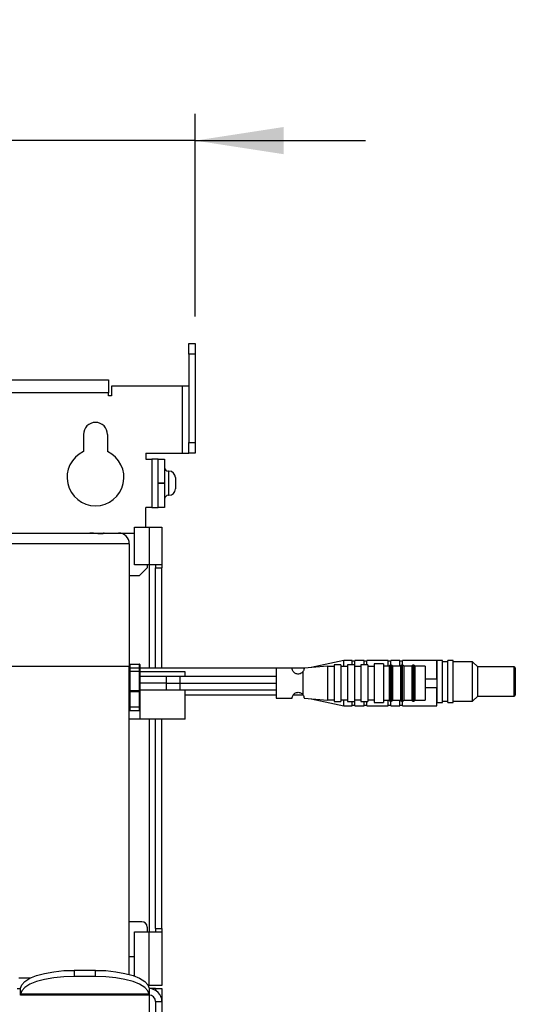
# Model space of a CAD drawing. Header units: millimetres. Extents: x 5 to 273, y 7 to 200.
# Tile 6 of 34: x 58 to 77, y 73 to 109. Entities that reach past the tile are written whole.
import ezdxf

# ---------------------------------------------------------------- set-up
doc = ezdxf.new("R2010")
doc.units = ezdxf.units.MM
doc.layers.add('FORMAT', color=7, linetype='Continuous')
doc.styles.add('SLDTEXTSTYLE0', font='TXT', dxfattribs={"width": 0.75})
doc.dimstyles.new('SLDDIMSTYLE2', dxfattribs={"dimtxt": 3.5, "dimasz": 3.302, "dimexe": 0, "dimexo": 0.0625, "dimgap": 0.875, "dimtad": 1, "dimdec": 1, "dimlfac": 5, "dimrnd": 1e-09, "dimzin": 12, "dimdsep": 46, "dimtxsty": 'SLDTEXTSTYLE0', "dimsah": 1, "dimcen": 0.09, "dimadec": 0, "dimazin": 3, "dimtfac": 1, "dimtmove": 0, "dimatfit": 0, "dimfxl": 0, "dimfrac": 2, "dimtolj": 1, "dimtzin": 12, "dimarcsym": 0})

# ---------------------------------------------------------------- blocks, each defined once
blk = doc.blocks.new('_D_3')
at = {"layer": 'FORMAT'}
for p, q in [((41.544, 98.316), (41.544, 105.885)), ((65.024, 98.316), (65.024, 105.885)), ((41.544, 104.885), (35.194, 104.885)), ((65.024, 104.885), (41.544, 104.885)), ((65.024, 104.885), (71.374, 104.885))]:
    blk.add_line(p, q, dxfattribs=at)
for points in [[(41.544, 104.885), (38.242, 105.393), (38.242, 104.377)], [(65.024, 104.885), (68.326, 104.377), (68.326, 105.393)]]:
    blk.add_solid(points, dxfattribs=at)
at = {"layer": 'FORMAT', "insert": (46.707, 109.397), "char_height": 3.5, "attachment_point": 1, "style": 'SLDTEXTSTYLE0'}
blk.add_mtext('117.4', dxfattribs=at)

msp = doc.modelspace()

# ---------------------------------------------------------------- linework, layer by layer
at = {"color": 7, "linetype": 'Continuous', "lineweight": 25}
for p, q in [((64.784, 97.316), (65.024, 97.316)), ((64.784, 96.916), (64.784, 97.316)), ((65.024, 97.316), (65.024, 96.916)), ((65.024, 96.916), (64.784, 96.916)), ((64.784, 96.916), (64.784, 93.616)), ((65.024, 96.916), (65.024, 93.616)), ((56.434, 95.959), (61.784, 95.959)), ((61.784, 95.959), (61.784, 95.479)), ((61.904, 95.716), (61.904, 95.359)), ((64.544, 95.716), (61.904, 95.716)), ((64.784, 95.716), (64.544, 95.716)), ((64.544, 95.716), (64.544, 93.216)), ((61.784, 95.359), (61.784, 95.479)), ((61.904, 95.359), (61.784, 95.359)), ((60.854, 93.919), (60.854, 93.279)), ((61.754, 93.919), (61.754, 93.279)), ((64.784, 93.216), (64.784, 93.616)), ((64.784, 93.616), (65.024, 93.616)), ((65.024, 93.616), (65.024, 93.216)), ((63.184, 93.216), (64.544, 93.216)), ((63.184, 93.216), (63.184, 93)), ((63.184, 93), (63.404, 93)), ((63.404, 93), (63.404, 91.199)), ((63.644, 93), (63.404, 93)), ((63.644, 93), (63.884, 93)), ((63.644, 92.1), (63.644, 93)), ((63.884, 93), (63.884, 92.1)), ((64.544, 93.216), (64.784, 93.216)), ((65.024, 93.216), (64.784, 93.216)), ((64.044, 92.55), (64.024, 92.55)), ((64.284, 92.31), (64.284, 91.89)), ((63.884, 92.1), (63.644, 92.1)), ((63.644, 92.1), (63.644, 92.099)), ((63.644, 91.199), (63.644, 92.099)), ((63.644, 92.099), (63.884, 92.099)), ((63.884, 92.1), (63.884, 92.099)), ((63.884, 92.099), (63.884, 91.199)), ((64.024, 91.65), (64.044, 91.65)), ((63.184, 90.459), (63.184, 91.199)), ((63.404, 91.199), (63.184, 91.199)), ((63.404, 91.199), (63.644, 91.199)), ((63.884, 91.199), (63.644, 91.199)), ((62.764, 89.059), (62.764, 90.459)), ((62.764, 90.459), (63.304, 90.459)), ((63.304, 90.459), (63.304, 89.059)), ((63.304, 90.459), (63.784, 90.459)), ((63.784, 90.459), (63.784, 89.059)), ((57.764, 90.239), (61.096, 90.239)), ((61.101, 90.239), (61.623, 90.239)), ((61.623, 90.239), (62.164, 90.239)), ((62.164, 90.239), (62.764, 90.239)), ((62.564, 89.839), (57.764, 89.839)), ((62.564, 89.839), (62.564, 85.279)), ((63.304, 89.059), (62.764, 89.059)), ((62.934, 88.639), (63.234, 88.939)), ((63.234, 89.059), (63.234, 88.939)), ((63.784, 89.059), (63.304, 89.059)), ((63.544, 89.059), (63.544, 88.939)), ((63.544, 85.201), (63.544, 88.939)), ((63.544, 88.939), (63.784, 88.939)), ((63.784, 89.059), (63.784, 88.939)), ((63.784, 85.201), (63.784, 88.939)), ((62.934, 88.639), (62.564, 88.639)), ((57.764, 85.279), (62.564, 85.279)), ((62.564, 73.771), (62.564, 85.279)), ((62.584, 85.353), (62.584, 85.211)), ((62.584, 85.353), (62.944, 85.353)), ((62.944, 85.211), (62.944, 85.353)), ((62.964, 85.333), (62.964, 85.201)), ((69.964, 85.268), (69.084, 85.201)), ((70.564, 85.488), (69.346, 85.221)), ((69.964, 85.268), (69.964, 84.638)), ((70.204, 85.258), (69.964, 85.258)), ((70.464, 85.318), (70.204, 85.318)), ((70.204, 85.318), (70.204, 84.638)), ((70.464, 85.318), (70.464, 84.638)), ((70.704, 85.258), (70.464, 85.258)), ((70.884, 85.488), (70.564, 85.488)), ((70.564, 85.258), (70.564, 85.488)), ((70.964, 85.318), (70.704, 85.318)), ((70.704, 85.318), (70.704, 84.638)), ((70.884, 85.318), (70.884, 85.488)), ((70.984, 85.458), (70.884, 85.458)), ((70.964, 85.318), (70.964, 83.958)), ((71.204, 85.258), (70.964, 85.258)), ((71.324, 85.488), (70.984, 85.488)), ((70.984, 85.258), (70.984, 85.488)), ((71.464, 85.318), (71.204, 85.318)), ((71.204, 85.318), (71.204, 83.958)), ((71.324, 85.318), (71.324, 85.488)), ((71.424, 85.458), (71.324, 85.458)), ((72.224, 85.488), (71.424, 85.488)), ((71.424, 85.318), (71.424, 85.488)), ((71.464, 85.318), (71.464, 83.958)), ((71.704, 85.258), (71.464, 85.258)), ((72.044, 85.358), (71.704, 85.358)), ((71.704, 85.358), (71.704, 84.638)), ((72.044, 85.358), (72.044, 84.638)), ((72.264, 85.268), (72.044, 85.268)), ((72.224, 85.268), (72.224, 85.488)), ((72.324, 85.458), (72.224, 85.458)), ((72.264, 85.268), (72.264, 84.008)), ((72.344, 85.308), (72.304, 85.308)), ((72.664, 85.488), (72.324, 85.488)), ((72.324, 85.308), (72.324, 85.488)), ((72.684, 85.268), (72.384, 85.268)), ((72.384, 85.268), (72.384, 84.008)), ((72.664, 85.268), (72.664, 85.488)), ((72.764, 85.458), (72.664, 85.458)), ((72.684, 85.268), (72.684, 84.008)), ((72.764, 85.308), (72.724, 85.308)), ((74.044, 85.488), (72.764, 85.488)), ((72.764, 85.308), (72.764, 85.488)), ((73.104, 85.268), (72.804, 85.268)), ((72.804, 85.268), (72.804, 84.008)), ((73.104, 85.268), (73.104, 84.008)), ((73.184, 85.308), (73.144, 85.308)), ((73.604, 85.268), (73.224, 85.268)), ((73.224, 85.268), (73.224, 84.008)), ((73.604, 85.268), (73.604, 84.008)), ((74.044, 84.798), (74.044, 85.488)), ((74.048, 85.441), (74.044, 85.441)), ((74.248, 85.481), (74.048, 85.481)), ((74.048, 85.469), (74.048, 85.481)), ((74.048, 83.921), (74.048, 85.469)), ((74.248, 85.469), (74.248, 85.481)), ((74.248, 83.921), (74.248, 85.469)), ((74.448, 85.441), (74.248, 85.441)), ((74.648, 85.481), (74.448, 85.481)), ((74.448, 85.469), (74.448, 85.481)), ((74.448, 83.921), (74.448, 85.469)), ((74.648, 85.469), (74.648, 85.481)), ((74.648, 83.921), (74.648, 85.469)), ((75.368, 85.441), (74.648, 85.441)), ((75.568, 85.251), (75.368, 85.441)), ((75.368, 85.429), (75.368, 85.441)), ((75.368, 83.961), (75.368, 85.429)), ((76.928, 85.251), (75.568, 85.251)), ((75.568, 85.242), (75.568, 85.251)), ((75.568, 84.151), (75.568, 85.242)), ((62.584, 85.211), (62.584, 85.072)), ((62.584, 85.211), (62.944, 85.211)), ((62.944, 85.072), (62.584, 85.072)), ((62.584, 85.072), (62.584, 84.988)), ((62.944, 85.072), (62.944, 85.211)), ((62.944, 84.367), (62.944, 85.072)), ((69.089, 85.201), (62.964, 85.201)), ((62.964, 85.201), (62.964, 85.089)), ((62.964, 85.089), (62.964, 84.369)), ((64.644, 85.059), (62.964, 85.059)), ((63.945, 84.888), (62.964, 84.888)), ((68.044, 84.888), (64.445, 84.888)), ((64.644, 84.888), (64.644, 85.059)), ((68.644, 85.198), (68.044, 85.198)), ((68.044, 85.198), (68.044, 84.638)), ((69.044, 85.071), (69.044, 84.204)), ((76.968, 85.211), (76.968, 84.191)), ((62.584, 84.766), (62.584, 84.367)), ((63.945, 84.638), (62.964, 84.638)), ((64.445, 84.638), (68.044, 84.638)), ((68.044, 84.638), (68.044, 84.078)), ((69.964, 84.638), (69.964, 84.008)), ((70.204, 84.638), (70.204, 83.958)), ((70.464, 84.638), (70.464, 83.958)), ((70.704, 84.638), (70.704, 83.958)), ((71.704, 84.638), (71.704, 83.918)), ((72.044, 84.638), (72.044, 83.918)), ((73.604, 84.798), (74.044, 84.798)), ((74.044, 84.798), (74.044, 84.478)), ((62.584, 84.367), (62.944, 84.367)), ((62.584, 84.367), (62.584, 84.312)), ((62.944, 84.312), (62.584, 84.312)), ((62.584, 84.312), (62.584, 83.76)), ((62.944, 84.312), (62.944, 84.367)), ((62.944, 83.76), (62.944, 84.312)), ((62.964, 84.388), (63.945, 84.388)), ((62.964, 84.369), (62.964, 84.325)), ((62.964, 84.325), (62.964, 83.773)), ((64.445, 84.388), (68.044, 84.388)), ((64.644, 83.299), (64.644, 84.388)), ((64.644, 84.201), (68.044, 84.201)), ((68.685, 84.201), (69.024, 84.201)), ((73.604, 84.478), (74.044, 84.478)), ((74.044, 83.788), (74.044, 84.478)), ((75.368, 83.961), (75.568, 84.151)), ((75.568, 84.151), (76.928, 84.151)), ((62.964, 83.773), (62.964, 83.642)), ((68.044, 84.078), (68.644, 84.078)), ((69.084, 84.075), (69.964, 84.008)), ((69.346, 84.055), (70.564, 83.788)), ((69.964, 84.018), (70.204, 84.018)), ((70.204, 83.958), (70.464, 83.958)), ((70.464, 84.018), (70.704, 84.018)), ((70.564, 83.788), (70.564, 84.018)), ((70.564, 83.788), (70.884, 83.788)), ((70.704, 83.958), (70.964, 83.958)), ((70.884, 83.788), (70.884, 83.958)), ((70.884, 83.818), (70.984, 83.818)), ((70.964, 84.018), (71.204, 84.018)), ((70.984, 83.788), (70.984, 84.018)), ((70.984, 83.788), (71.324, 83.788)), ((71.204, 83.958), (71.464, 83.958)), ((71.324, 83.788), (71.324, 83.958)), ((71.324, 83.818), (71.424, 83.818)), ((71.424, 83.788), (71.424, 83.958)), ((71.424, 83.788), (72.224, 83.788)), ((71.464, 84.018), (71.704, 84.018)), ((71.704, 83.918), (72.044, 83.918)), ((72.044, 84.008), (72.264, 84.008)), ((72.224, 83.788), (72.224, 84.008)), ((72.224, 83.818), (72.324, 83.818)), ((72.304, 83.968), (72.344, 83.968)), ((72.324, 83.788), (72.324, 83.968)), ((72.324, 83.788), (72.664, 83.788)), ((72.384, 84.008), (72.684, 84.008)), ((72.664, 83.788), (72.664, 84.008)), ((72.664, 83.818), (72.764, 83.818)), ((72.724, 83.968), (72.764, 83.968)), ((72.764, 83.788), (72.764, 83.968)), ((72.764, 83.788), (74.044, 83.788)), ((72.804, 84.008), (73.104, 84.008)), ((73.144, 83.968), (73.184, 83.968)), ((73.224, 84.008), (73.604, 84.008)), ((74.044, 83.961), (74.048, 83.961)), ((74.048, 83.921), (74.248, 83.921)), ((74.248, 83.961), (74.448, 83.961)), ((74.448, 83.921), (74.648, 83.921)), ((74.648, 83.961), (75.368, 83.961)), ((62.584, 83.76), (62.944, 83.76)), ((62.584, 83.622), (62.944, 83.622)), ((62.964, 83.642), (62.964, 83.299)), ((62.964, 83.299), (62.564, 83.299)), ((64.644, 83.299), (62.964, 83.299)), ((63.544, 75.479), (63.544, 83.299)), ((63.784, 75.479), (63.784, 83.299)), ((63.034, 75.739), (62.564, 75.739)), ((62.764, 73.707), (62.764, 75.359)), ((62.764, 75.359), (63.304, 75.359)), ((63.234, 75.539), (63.234, 75.359)), ((63.304, 73.359), (63.304, 75.359)), ((63.304, 75.359), (63.784, 75.359)), ((63.544, 75.479), (63.784, 75.479)), ((63.544, 75.479), (63.544, 75.359)), ((63.784, 75.479), (63.784, 75.359)), ((63.784, 75.359), (63.784, 73.359)), ((62.564, 74.439), (62.764, 74.439)), ((60.504, 73.923), (60.504, 73.698)), ((61.304, 73.923), (60.504, 73.923)), ((61.304, 73.698), (61.304, 73.923)), ((61.304, 73.698), (60.504, 73.698)), ((58.384, 73.239), (58.504, 73.239)), ((58.504, 73.016), (58.504, 73.243)), ((63.304, 73.359), (63.273, 73.359)), ((63.784, 73.359), (63.304, 73.359)), ((63.304, 73.243), (63.304, 73.239)), ((63.304, 73.239), (63.304, 73.016)), ((63.544, 73.239), (63.304, 73.239)), ((63.544, 73.239), (63.784, 73.239)), ((63.544, 73.239), (63.544, 73.175)), ((63.784, 73.239), (63.784, 72.759)), ((58.504, 72.999), (58.504, 73.016)), ((63.304, 72.999), (58.504, 72.999)), ((63.304, 73.028), (58.505, 73.028)), ((63.304, 73.016), (63.304, 73.001)), ((63.304, 72.999), (63.304, 73.001)), ((63.544, 72.759), (63.784, 72.759)), ((63.544, 72.759), (63.544, 70.839)), ((63.784, 72.759), (63.784, 70.839))]:
    msp.add_line(p, q, dxfattribs=at)
at = {"color": 8, "linetype": 'Continuous', "lineweight": 25}
for p, q in [((61.784, 95.479), (56.434, 95.479)), ((64.024, 92.55), (64.024, 92.1)), ((64.044, 91.65), (64.044, 92.55)), ((64.024, 92.1), (64.024, 91.65)), ((63.304, 89.059), (63.304, 85.201)), ((72.304, 85.308), (72.304, 83.968)), ((72.344, 83.968), (72.344, 85.308)), ((72.724, 85.308), (72.724, 83.968)), ((72.764, 83.968), (72.764, 85.308)), ((73.144, 85.308), (73.144, 83.968)), ((73.184, 83.968), (73.184, 85.308)), ((76.928, 84.151), (76.928, 85.251)), ((63.945, 84.888), (63.945, 84.638)), ((64.445, 84.888), (64.445, 84.638)), ((63.945, 84.638), (63.945, 84.388)), ((64.445, 84.638), (64.445, 84.388)), ((62.584, 83.76), (62.584, 83.622)), ((62.944, 83.622), (62.944, 83.76)), ((63.304, 83.299), (63.304, 75.359)), ((58.441, 73.639), (58.882, 73.639)), ((63.304, 72.999), (63.304, 71.988))]:
    msp.add_line(p, q, dxfattribs=at)
at = {"color": 7, "linetype": 'Continuous', "lineweight": 25, "flags": 128}
for points in [[(62.564, 85.201), (62.565, 85.203), (62.566, 85.205), (62.568, 85.207), (62.57, 85.208), (62.573, 85.209), (62.577, 85.21), (62.58, 85.211), (62.584, 85.211)], [(62.944, 85.211), (62.948, 85.211), (62.952, 85.21), (62.955, 85.209), (62.959, 85.208), (62.961, 85.207), (62.963, 85.205), (62.964, 85.203), (62.964, 85.201)], [(62.584, 84.766), (62.58, 84.766), (62.577, 84.767), (62.573, 84.768), (62.57, 84.769), (62.568, 84.771), (62.566, 84.773), (62.565, 84.775), (62.564, 84.777)], [(58.505, 73.254), (58.55, 73.385), (58.669, 73.511), (58.856, 73.627), (59.105, 73.728), (59.406, 73.811), (59.749, 73.873), (60.119, 73.911), (60.504, 73.923)], [(61.304, 73.923), (61.689, 73.911), (62.06, 73.873), (62.402, 73.811), (62.704, 73.728), (62.952, 73.627), (63.14, 73.511), (63.258, 73.385), (63.304, 73.254)], [(60.504, 73.698), (60.119, 73.685), (59.749, 73.647), (59.406, 73.586), (59.105, 73.503), (58.856, 73.401), (58.669, 73.286), (58.55, 73.16), (58.505, 73.028)], [(63.304, 73.028), (63.258, 73.16), (63.14, 73.286), (62.952, 73.401), (62.704, 73.503), (62.402, 73.586), (62.06, 73.647), (61.689, 73.685), (61.304, 73.698)]]:
    msp.add_lwpolyline(points, dxfattribs=at)
at = {"color": 7, "linetype": 'Continuous', "lineweight": 25}
for centre, radius, start, end in [((61.304, 93.919), 0.45, 0, 180), ((61.304, 92.319), 1.06, 115.1208, 64.8792), ((64.024, 92.69), 0.14, 180, 270), ((64.044, 92.31), 0.24, 0, 90), ((64.044, 91.89), 0.24, 270, 0), ((64.024, 91.51), 0.14, 90, 180), ((62.164, 89.839), 0.4, 0, 90), ((62.584, 85.333), 0.02, 90, 180), ((62.944, 85.333), 0.02, 0, 90), ((72.304, 85.268), 0.04, 90, 180), ((72.344, 85.268), 0.04, 0, 90), ((72.724, 85.268), 0.04, 90, 180), ((72.764, 85.268), 0.04, 0, 90), ((73.144, 85.268), 0.04, 90, 180), ((73.184, 85.268), 0.04, 0, 90), ((76.928, 85.211), 0.04, 0, 90), ((62.583, 85.091), 0.0188, 184.5298, 273.9065), ((62.582, 85.007), 0.0182, 188.1653, 276.3158), ((62.583, 84.995), 0.0206, 206.6533, 272.1155), ((62.946, 85.091), 0.0188, 266.0935, 355.4702), ((62.579, 84.41), 0.0437, 249.8152, 276.4774), ((62.582, 84.329), 0.0177, 193.2967, 278.8925), ((62.949, 84.41), 0.0437, 263.5226, 290.1848), ((62.947, 84.329), 0.0177, 261.1075, 346.7033), ((76.928, 84.191), 0.04, 270, 0), ((62.582, 83.778), 0.0177, 193.2967, 278.8925), ((62.947, 83.778), 0.0177, 261.1075, 346.7033), ((72.304, 84.008), 0.04, 180, 270), ((72.344, 84.008), 0.04, 270, 0), ((72.724, 84.008), 0.04, 180, 270), ((72.764, 84.008), 0.04, 270, 0), ((73.144, 84.008), 0.04, 180, 270), ((73.184, 84.008), 0.04, 270, 0), ((62.584, 83.642), 0.02, 180, 270), ((62.944, 83.642), 0.02, 270, 0), ((63.034, 75.539), 0.2, 0, 90), ((63.304, 72.759), 0.48, 0, 90), ((63.304, 72.759), 0.24, 0, 90)]:
    msp.add_arc(centre, radius, start, end, dxfattribs=at)
at = {"color": 8, "linetype": 'Continuous', "lineweight": 25}
msp.add_arc((61.623, 90.179), 0.0599, 90.0045, 128.5429, dxfattribs=at)
at = {"color": 7, "linetype": 'Continuous', "lineweight": 25}
for points, knots in [([(61.188, 90.234), (61.167, 90.236), (61.138, 90.239), (61.105, 90.239), (61.096, 90.239)], [0, 0, 0, 0, 0.715223, 1, 1, 1, 1]), ([(61.588, 90.226), (61.588, 90.226), (61.588, 90.226), (61.565, 90.217), (61.49, 90.209), (61.358, 90.221), (61.243, 90.231), (61.188, 90.236)], [0, 0, 0, 0, 0.043183, 0.225317, 0.484466, 0.754919, 1, 1, 1, 1]), ([(62.584, 84.974), (62.582, 84.957), (62.58, 84.928), (62.579, 84.861), (62.582, 84.806), (62.584, 84.766)], [0, 0, 0, 0, 0.28171, 0.46772, 1, 1, 1, 1]), ([(62.584, 84.988), (62.584, 84.987), (62.584, 84.982), (62.584, 84.978), (62.584, 84.974)], [0, 0, 0, 0, 0.259983, 1, 1, 1, 1]), ([(64.445, 84.888), (64.357, 84.888), (64.182, 84.888), (64.024, 84.888), (63.945, 84.888)], [0, 0, 0, 0, 0.499911, 1, 1, 1, 1]), ([(69.044, 85.071), (69.032, 85.056), (69.008, 85.026), (68.947, 84.99), (68.881, 84.975), (68.818, 84.98), (68.763, 85), (68.716, 85.032), (68.676, 85.079), (68.648, 85.141), (68.644, 85.192), (68.644, 85.192), (68.644, 85.193)], [0, 0, 0, 0, 0.089764, 0.180179, 0.257239, 0.327083, 0.395835, 0.46718, 0.54616, 0.672723, 0.860836, 1, 1, 1, 1]), ([(69.084, 85.196), (69.084, 85.198), (69.084, 85.205), (69.085, 85.168), (69.07, 85.111), (69.05, 85.08), (69.044, 85.071)], [0, 0, 0, 0, 0.1095485, 0.5944584, 0.8935031, 1, 1, 1, 1]), ([(63.945, 84.638), (64.034, 84.638), (64.192, 84.638), (64.368, 84.638), (64.445, 84.638)], [0, 0, 0, 0, 0.559759, 1, 1, 1, 1]), ([(63.945, 84.388), (64.024, 84.388), (64.182, 84.388), (64.357, 84.388), (64.445, 84.388)], [0, 0, 0, 0, 0.500089, 1, 1, 1, 1]), ([(68.644, 84.078), (68.644, 84.084), (68.643, 84.094), (68.656, 84.159), (68.69, 84.217), (68.739, 84.263), (68.8, 84.292), (68.866, 84.301), (68.927, 84.292), (68.98, 84.268), (69.02, 84.236), (69.037, 84.214), (69.044, 84.204)], [0, 0, 0, 0, 0.21934, 0.377719, 0.484644, 0.569639, 0.655144, 0.729154, 0.798279, 0.867382, 0.940231, 1, 1, 1, 1]), ([(69.044, 84.204), (69.056, 84.183), (69.084, 84.131), (69.084, 84.082), (69.084, 84.08), (69.084, 84.079)], [0, 0, 0, 0, 0.287793, 0.689116, 1, 1, 1, 1])]:
    msp.add_open_spline(points, degree=3, knots=knots, dxfattribs=at)
at = {"color": 8, "linetype": 'Continuous', "lineweight": 25}
msp.add_open_spline([(61.623, 90.239), (61.626, 90.234), (61.63, 90.224), (61.524, 90.2), (61.369, 90.22), (61.239, 90.23), (61.188, 90.234)], degree=3, knots=[0, 0, 0, 0, 0.272363, 0.544515, 0.819189, 1, 1, 1, 1], dxfattribs=at)
at = {"color": 7, "linetype": 'Continuous', "lineweight": 25}
for points in [[(58.504, 73.243), (58.504, 73.245), (58.505, 73.249), (58.505, 73.254)], [(63.304, 73.254), (63.304, 73.249), (63.304, 73.245), (63.304, 73.243)], [(58.505, 73.028), (58.505, 73.024), (58.504, 73.019), (58.504, 73.016)], [(63.304, 73.016), (63.304, 73.019), (63.304, 73.024), (63.304, 73.028)]]:
    msp.add_open_spline(points, degree=3, dxfattribs=at)

# ---------------------------------------------------------------- dimensions: what is measured, and where the dimension line sits
at = {"layer": 'FORMAT'}
dim = msp.add_linear_dim(base=(41.544, 104.885), p1=(65.024, 97.316), p2=(41.544, 97.316), dimstyle='SLDDIMSTYLE2', dxfattribs=at)
dim.commit()
dim.dimension.update_dxf_attribs({"geometry": '_D_3', "text_midpoint": (52.525, 104.885), "dimtype": 160})

doc.saveas('drawing.dxf')
